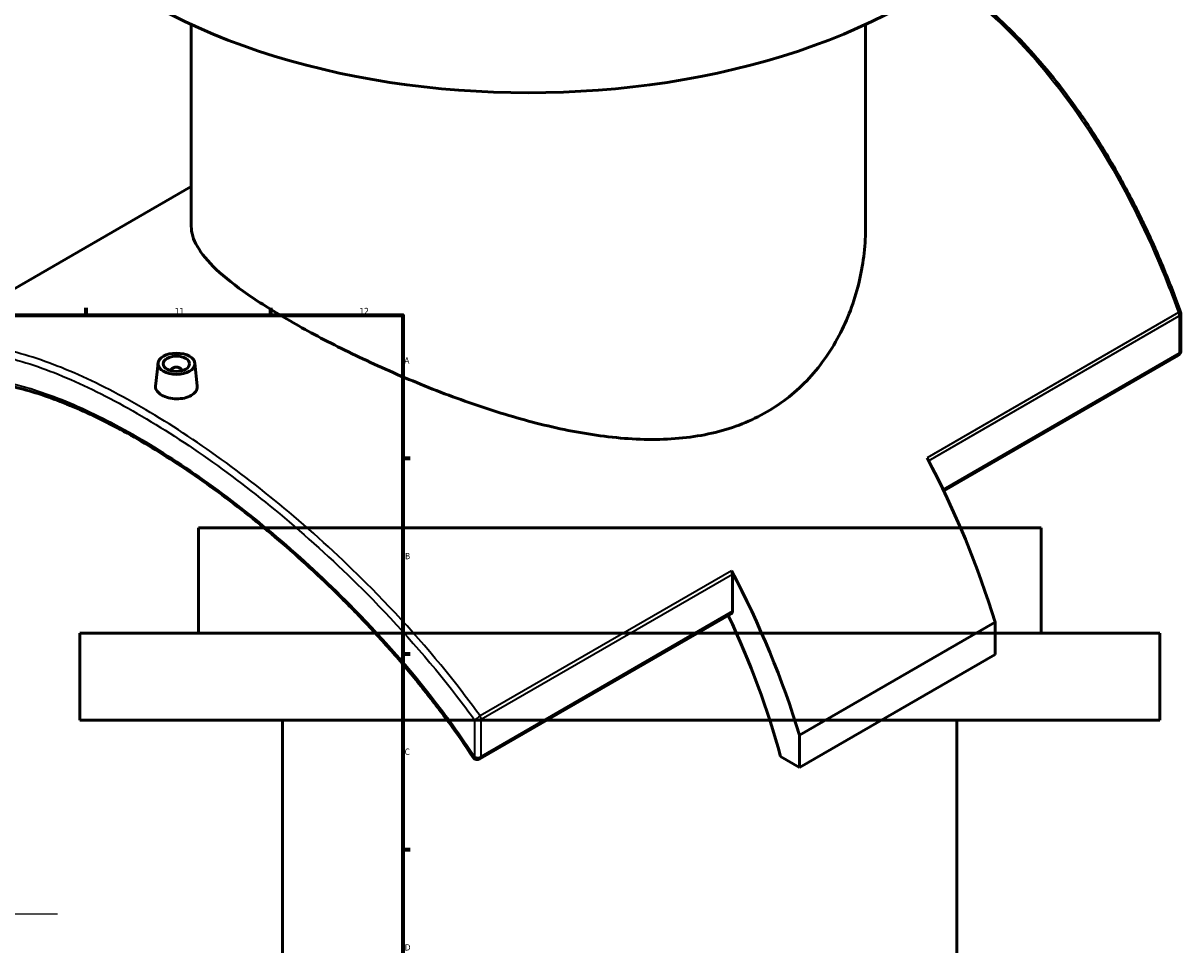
# Model space of a CAD drawing. Header units: millimetres. Extents: x -579 to 1116, y -250 to 929.
# Tile 9 of 10: x 677 to 1116, y 335 to 685. Entities that reach past the tile are written whole.
import ezdxf

# ---------------------------------------------------------------- set-up
doc = ezdxf.new("R2010")
doc.units = ezdxf.units.MM
for name, color, linetype, lineweight in [('Border (ANSI)', 7, 'Continuous', 70), ('Sketch Geometry (ANSI)', 7, 'Continuous', 25), ('Visible (ANSI)', 7, 'Continuous', 50), ('Visible Narrow (ANSI)', 7, 'Continuous', 35)]:
    doc.layers.add(name, color=color, linetype=linetype, lineweight=lineweight)
doc.styles.add('Note Text (ANSI)', font='tahoma.ttf')

# ---------------------------------------------------------------- blocks, each defined once
blk = doc.blocks.new('Borders Default Border')
at = {"layer": 'Border (ANSI)'}
for p, q in [((700.83, 574), (700.83, 576.8)), ((770.92, 574), (770.92, 576.8)), ((821, 519.75), (823.8, 519.75)), ((821, 445.5), (823.8, 445.5)), ((821, 371.25), (823.8, 371.25))]:
    blk.add_line(p, q, dxfattribs=at)
at = {"layer": 'Border (ANSI)', "flags": 128}
blk.add_lwpolyline([(20, 20), (20, 574), (821, 574), (821, 20), (20, 20)], dxfattribs=at)
at = {"layer": 'Border (ANSI)', "color": 5, "true_color": 0x0000ff, "char_height": 2.4, "attachment_point": 7, "style": 'Note Text (ANSI)'}
for s, insert in [('11', (734.43, 574.4)), ('12', (804.52, 574.4)), ('A', (821.58, 555.68)), ('B', (821.87, 481.43)), ('C', (821.71, 407.13)), ('D', (821.72, 332.93))]:
    blk.add_mtext(s, dxfattribs=dict(at, insert=insert))

msp = doc.modelspace()

# ---------------------------------------------------------------- linework, layer by layer
at = {"layer": 'Sketch Geometry (ANSI)'}
msp.add_line((270.13, 346.89), (689.93, 346.89), dxfattribs=at)
at = {"layer": 'Visible (ANSI)'}
for p, q in [((740.7, 607.78), (740.7, 684.33)), ((996.7, 607.78), (996.7, 684.33)), ((740.7, 622.91), (626.97, 557.24)), ((1116.39, 560.43), (1116.39, 574.56)), ((1115.39, 558.7), (1026.38, 507.32)), ((728.07, 555.84), (727.13, 547.15)), ((742.04, 555.84), (742.97, 547.17)), ((733.05, 553.14), (733.05, 552.94)), ((737.05, 553.14), (737.05, 552.94)), ((1063.38, 493.39), (743.38, 493.39)), ((743.38, 453.39), (743.38, 493.39)), ((1063.38, 453.39), (1063.38, 493.39)), ((946.12, 461.66), (946.12, 475.78)), ((945.71, 460.74), (850.28, 405.64)), ((1045.83, 457.56), (971.58, 414.7)), ((1045.83, 457.56), (1045.83, 445.32)), ((1108.38, 453.39), (698.38, 453.39)), ((698.38, 420.39), (698.38, 453.39)), ((1108.38, 420.39), (1108.38, 453.39)), ((1045.83, 445.32), (971.58, 402.45)), ((1108.38, 420.39), (698.38, 420.39)), ((775.38, 233.39), (775.38, 420.39)), ((1031.38, 233.39), (1031.38, 420.39)), ((971.58, 402.45), (971.58, 414.7)), ((964.37, 406.61), (971.58, 402.45))]:
    msp.add_line(p, q, dxfattribs=at)
for centre, start, end in [((1114.39, 574.56), 0, 19.8921), ((1114.39, 560.43), 300, 0), ((849.28, 407.38), 213.23, 300)]:
    msp.add_arc(centre, 2, start, end, dxfattribs=at)
for centre, major_axis, start_param, end_param in [((868.7, 776.78), (-205, 0), 0, 3.141593), ((735.05, 553.14), (-2, 0), 2.963882, 6.460896), ((905.82, 469.98), (107.5, -186.2), 1.185734, 1.506356), ((944.71, 476.6), (1, -1.73), 0.785398, 1.506356), ((831.57, 427.11), (-107.5, 186.2), 4.327326, 4.647949), ((944.71, 462.47), (1, -1.73), 0, 0.785398), ((831.57, 427.11), (100, -173.21), 1.136526, 1.430599)]:
    msp.add_ellipse(centre, major_axis=major_axis, ratio=0.57735, start_param=start_param, end_param=end_param, dxfattribs=at)
for major_axis in [(-7, 0), (5, 0)]:
    msp.add_ellipse((735.05, 555.59), major_axis=major_axis, ratio=0.57735, dxfattribs=at)
for points, knots in [([(1116.27, 575.24), (1114.27, 580.76), (1112.15, 586.23), (1107.68, 597.03), (1105.32, 602.35), (1100.36, 612.83), (1097.77, 617.97), (1092.35, 628), (1089.53, 632.89), (1083.7, 642.36), (1080.69, 646.95), (1074.47, 655.77), (1071.28, 660.02), (1064.72, 668.15), (1061.37, 672.03), (1054.51, 679.42), (1051.01, 682.93), (1043.88, 689.56), (1040.25, 692.68), (1033.67, 697.9), (1030.74, 700.07), (1027.78, 702.13)], [7.044742, 7.044742, 7.044742, 7.044742, 8.799376, 8.799376, 10.554009, 10.554009, 12.308642, 12.308642, 14.049909, 14.049909, 15.772658, 15.772658, 17.47405, 17.47405, 19.153362, 19.153362, 20.811804, 20.811804, 22.45234, 22.45234, 23.730601, 23.730601, 23.730601, 23.730601]), ([(959.21, 537.34), (956.27, 535.64), (953.15, 534.13), (946.62, 531.53), (943.2, 530.45), (932.55, 527.83), (924.95, 526.96), (909.22, 526.78), (901.07, 527.46), (884.76, 529.96), (876.59, 531.76), (860.85, 535.98), (852.69, 538.55), (836.37, 544.34), (828.2, 547.56), (812.42, 554.33), (804.79, 557.87), (790.59, 564.94), (784.03, 568.47), (772.35, 575.21), (766.93, 578.6), (757.46, 585.19), (753.42, 588.39), (746.97, 594.46), (744.57, 597.34), (741.43, 602.79), (740.7, 605.35), (740.7, 607.78)], [0, 0, 0, 0, 1.246684, 1.246684, 2.493369, 2.493369, 4.986737, 4.986737, 7.480106, 7.480106, 9.973474, 9.973474, 12.451358, 12.451358, 14.929241, 14.929241, 17.407124, 17.407124, 19.885008, 19.885008, 22.362891, 22.362891, 24.840775, 24.840775, 27.318658, 27.318658, 29.796542, 29.796542, 29.796542, 29.796542]), ([(996.7, 607.78), (996.7, 601.11), (995.95, 594.15), (992.81, 580.43), (990.41, 573.66), (983.99, 561.05), (979.96, 555.2), (972.87, 547.58), (970.33, 545.23), (964.97, 540.96), (962.14, 539.03), (959.21, 537.34)], [69.566558, 69.566558, 69.566558, 69.566558, 72.059926, 72.059926, 74.553295, 74.553295, 77.046663, 77.046663, 78.293347, 78.293347, 79.540032, 79.540032, 79.540032, 79.540032]), ([(847.61, 406.28), (844.68, 410.75), (841.62, 415.18), (835.25, 423.93), (831.94, 428.27), (825.12, 436.8), (821.6, 441.01), (814.42, 449.25), (810.75, 453.29), (803.29, 461.17), (799.51, 465.02), (791.89, 472.49), (788.04, 476.12), (780.32, 483.14), (776.45, 486.54), (768.72, 493.08), (764.86, 496.23), (757.17, 502.26), (753.35, 505.16), (745.76, 510.68), (741.99, 513.31), (734.54, 518.31), (730.85, 520.67), (723.57, 525.14), (719.97, 527.24), (712.89, 531.16), (709.4, 532.99), (702.54, 536.36), (699.16, 537.9), (692.55, 540.7), (689.3, 541.96), (682.95, 544.18), (679.85, 545.14), (673.79, 546.75), (670.83, 547.4), (665.08, 548.39), (662.29, 548.72), (657.01, 549.04), (654.52, 549.05), (650.32, 548.79), (648.58, 548.6), (644.36, 547.9), (641.95, 547.28), (637.38, 545.68), (635.21, 544.68), (633.16, 543.5)], [6.488428, 6.488428, 6.488428, 6.488428, 8.133295, 8.133295, 9.784926, 9.784926, 11.436634, 11.436634, 13.081835, 13.081835, 14.715001, 14.715001, 16.332199, 16.332199, 17.931278, 17.931278, 19.511825, 19.511825, 21.075049, 21.075049, 22.623618, 22.623618, 24.161193, 24.161193, 25.691966, 25.691966, 27.220292, 27.220292, 28.750508, 28.750508, 30.286896, 30.286896, 31.833608, 31.833608, 33.394819, 33.394819, 34.975273, 34.975273, 36.496453, 36.496453, 37.637337, 37.637337, 39.348664, 39.348664, 41.059992, 41.059992, 41.059992, 41.059992]), ([(740.67, 543.57), (739.96, 543.17), (739.07, 542.82), (737.11, 542.38), (736.05, 542.28), (734.06, 542.31), (733, 542.44), (731.04, 542.93), (730.15, 543.29), (728.74, 544.11), (728.13, 544.61), (727.32, 545.72), (727.12, 546.32), (727.12, 546.97), (727.12, 547.06), (727.13, 547.15)], [0, 0, 0, 0, 0.29894, 0.29894, 0.59788, 0.59788, 0.896709, 0.896709, 1.195539, 1.195539, 1.494369, 1.494369, 1.793198, 1.793198, 1.841577, 1.841577, 1.841577, 1.841577]), ([(742.97, 547.17), (742.98, 547.07), (742.99, 546.97), (742.99, 546.28), (742.79, 545.65), (741.98, 544.5), (741.37, 543.98), (740.67, 543.57)], [4.135408, 4.135408, 4.135408, 4.135408, 4.1842761, 4.1842761, 4.4832159, 4.4832159, 4.7821558, 4.7821558, 4.7821558, 4.7821558])]:
    msp.add_open_spline(points, degree=3, knots=knots, dxfattribs=at)
at = {"layer": 'Visible Narrow (ANSI)'}
for p, q in [((1115.45, 575.02), (1020.02, 519.93)), ((1020.62, 518.79), (1115.8, 573.74)), ((1115.8, 573.74), (1115.8, 559.62)), ((1115.8, 559.62), (1026.13, 507.84)), ((945.77, 477.06), (850.34, 421.96)), ((850.7, 420.68), (946.12, 475.78)), ((946.12, 461.66), (850.7, 406.56)), ((848.27, 420.5), (848.27, 406.38)), ((850.7, 406.56), (850.7, 420.68))]:
    msp.add_line(p, q, dxfattribs=at)
for centre, major_axis, ratio, start_param, end_param in [((1114.39, 574.56), (1.88, 0.68), 0.046244, 0, 0.953894), ((1114.39, 574.56), (1, -1.73), 0.57735, 0.785398, 1.506356), ((1114.39, 574.56), (2, 0), 0.57735, 5.497787, 6.283185), ((1114.39, 560.43), (1, -1.73), 0.57735, 0, 0.785398), ((1114.39, 560.43), (2, 0), 0.57735, 5.497787, 6.283185), ((849.28, 421.5), (-1.62, -1.17), 0.149874, 0.793088, 2.172963), ((849.28, 421.5), (-1, 1.73), 0.57735, 3.926991, 4.647949), ((849.28, 421.5), (2, 0), 0.57735, 4.18238, 5.497787), ((849.28, 407.38), (-1.67, -1.1), 0.194443, 0, 0.801187), ((849.28, 407.38), (-2, 0), 0.57735, 1.040787, 2.356194), ((849.28, 407.38), (1, -1.73), 0.57735, 0, 0.785398)]:
    msp.add_ellipse(centre, major_axis=major_axis, ratio=ratio, start_param=start_param, end_param=end_param, dxfattribs=at)
for points, knots in [([(1027.21, 701.73), (1032.54, 698), (1037.75, 693.9), (1051.42, 681.84), (1059.59, 673.21), (1075.1, 653.93), (1082.4, 643.23), (1097.53, 617.41), (1104.96, 601.89), (1112.77, 582.23), (1114.13, 578.64), (1115.45, 575.02)], [-23.662998, -23.662998, -23.662998, -23.662998, -21.356136, -21.356136, -17.424773, -17.424773, -13.357308, -13.357308, -8.190071, -8.190071, -7.044742, -7.044742, -7.044742, -7.044742]), ([(850.34, 421.96), (848.11, 425.05), (845.82, 428.12), (832.94, 444.84), (821.36, 457.97), (799.63, 479.97), (789.7, 489.16), (769.93, 505.97), (760.1, 513.64), (740.61, 527.55), (730.97, 533.78), (721.62, 539.18), (712.26, 544.58), (703.2, 549.15), (685.97, 556.44), (677.8, 559.16), (662.29, 562.72), (654.99, 563.48), (640.27, 562.78), (633.14, 560.81), (626.97, 557.24)], [-42.058774, -42.058774, -42.058774, -42.058774, -40.913056, -40.913056, -35.745767, -35.745767, -31.678531, -31.678531, -27.747248, -27.747248, -23.815959, -23.815959, -23.815959, -19.884671, -19.884671, -15.953387, -15.953387, -11.886151, -11.886151, -6.966109, -6.966109, -6.966109, -6.966109]), ([(621.28, 551.56), (622.58, 552.58), (623.93, 553.52), (631.67, 558.22), (639.04, 560.32), (654.04, 560.97), (661.28, 560.2), (676.68, 556.63), (684.79, 553.91), (701.9, 546.64), (710.91, 542.1), (720.2, 536.73), (729.5, 531.36), (739.09, 525.17), (758.46, 511.37), (768.24, 503.76), (787.91, 487.09), (797.79, 477.98), (819.41, 456.18), (830.94, 443.17), (843.77, 426.6), (846.05, 423.56), (848.27, 420.5)], [5.573154, 5.573154, 5.573154, 5.573154, 6.718093, 6.718093, 11.886151, 11.886151, 15.953387, 15.953387, 19.884671, 19.884671, 23.815959, 23.815959, 23.815959, 27.747248, 27.747248, 31.678531, 31.678531, 35.745767, 35.745767, 40.913056, 40.913056, 42.058774, 42.058774, 42.058774, 42.058774]), ([(848.27, 406.38), (844.27, 412.47), (840.02, 418.48), (825.55, 437.67), (814.48, 450.41), (793.84, 471.54), (784.51, 480.26), (765.89, 496.23), (756.6, 503.52), (738.19, 516.72), (729.06, 522.63), (720.2, 527.75), (711.34, 532.86), (702.75, 537.18), (686.38, 544.06), (678.61, 546.62), (663.87, 549.91), (656.92, 550.59), (642.34, 549.8), (635.11, 547.62), (626.17, 541.95), (623.63, 539.86), (621.28, 537.43)], [6.488428, 6.488428, 6.488428, 6.488428, 8.71486, 8.71486, 13.73154, 13.73154, 17.597378, 17.597378, 21.344799, 21.344799, 25.092225, 25.092225, 25.092225, 28.839651, 28.839651, 32.587071, 32.587071, 36.45291, 36.45291, 41.469526, 41.469526, 43.696025, 43.696025, 43.696025, 43.696025])]:
    msp.add_open_spline(points, degree=3, knots=knots, dxfattribs=at)

# ---------------------------------------------------------------- block references
msp.add_blockref('Borders Default Border', (0, 0))

doc.saveas('drawing.dxf')
